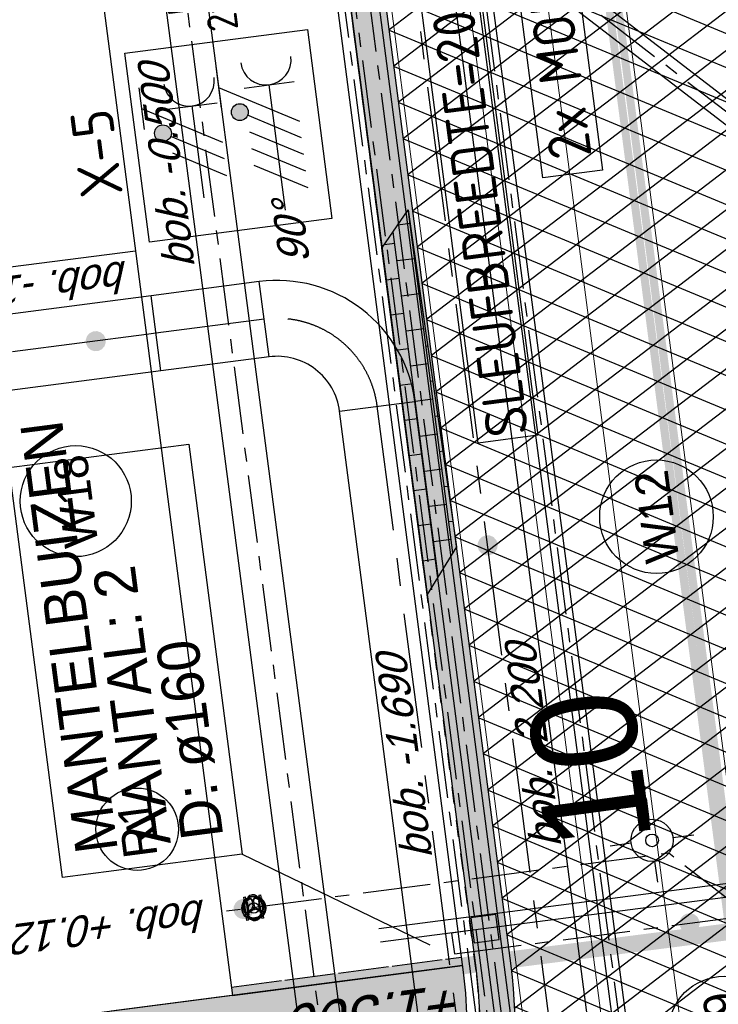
# Model space of a CAD drawing. Extents: x 117893332 to 118394757, y 454959407 to 455669244.
# Tile 252 of 256: x 118235031 to 118243316, y 455271013 to 455282698. Entities that reach past the tile are written whole.
import ezdxf
from ezdxf.enums import TextEntityAlignment as Align

# ---------------------------------------------------------------- set-up
doc = ezdxf.new("R2010")
doc.units = 0
doc.header["$LTSCALE"] = 200
for name, pattern in [('DASHED', [19.05, 12.7, -6.35]), ('Tauw_L_Center1', [13, 8, -1.67, 1.66, -1.67]), ('Tauw_L_Center2', [6.499, 4, -0.833, 0.833, -0.833]), ('TAUW_OPSLUITBAND_mm', [3.2, 3, -0.2]), ('TAUW_TROTTOIRBAND_mm', [2, 1, -1])]:
    doc.linetypes.add(name, pattern=pattern)
doc.layers.get('0').update_dxf_attribs({"linetype": 'CONTINUOUS'})
for name, color, linetype in [('EL6221--', 6, 'CONTINUOUS'), ('EL6222--', 6, 'CONTINUOUS'), ('EL_N_A_EB00----REVISIE~-_-----', 1, 'CONTINUOUS'), ('GRAAFWERKZAAMHEDEN', 6, 'CONTINUOUS'), ('KABELLOOP', 6, 'CONTINUOUS'), ('LEIDINGLOOP', 6, 'CONTINUOUS'), ('M01', 6, 'CONTINUOUS'), ('MOF', 6, 'CONTINUOUS'), ('ZU_B_D_EB00----ONDERDEEL~-_-----', 7, 'CONTINUOUS'), ('ZU_N_-_AL999---LK_pvc125_sdr34__20_^200~M_-----', 7, 'CONTINUOUS'), ('ZU_N_-_AL999---LW_gvk500_sdr00__18_^200~N_-----', 7, 'CONTINUOUS'), ('ZU_N_-_AL999---LW_gvk900_vgr05__18_^200~B_-----', 7, 'CONTINUOUS'), ('ZU_N_-_AL999---LW_gvk900_vgr05__18_^200~N_-----', 7, 'CONTINUOUS'), ('ZU_N_-_AL999---LW_gvk900_vgr05__20_^200~M_-----', 7, 'CONTINUOUS'), ('ZU_N_-_AL999---LW_pvc160_vbr11__18_^200~N_-----', 7, 'CONTINUOUS'), ('ZU_N_-_AL999---LW_pvc160_vbr11__20_^200~M_-----', 7, 'CONTINUOUS'), ('ZU_N_-_EL999---LB_PE-110_sdr00~H_-----', 2, 'Tauw_L_Center2'), ('ZU_N_-_EL999---LB_pvc160_zgr00~H_-----', 2, 'Tauw_L_Center2'), ('ZU_N_-_EL999---LB_pvc160_zgr00~W_-----', 8, 'CONTINUOUS'), ('ZU_N_-_EL999---LK_pvc125_sdr34~H_-----', 2, 'Tauw_L_Center2'), ('ZU_N_-_EL999---LL_pvc250_zgr34~H_-----', 2, 'Tauw_L_Center2'), ('ZU_N_-_EL999---LL_pvc250_zgr34~W_-----', 2, 'CONTINUOUS'), ('ZU_N_-_EL999---LP_PE-75_sdr00~H_-----', 2, 'Tauw_L_Center2'), ('ZU_N_-_EL999---LR_PE-110_sdr00~H_-----', 2, 'Tauw_L_Center2'), ('ZU_N_-_EL999---LW_gvk500_vgr05~H_-----', 2, 'Tauw_L_Center2'), ('ZU_N_-_EL999---LW_gvk500_vgr05~W_-----', 2, 'CONTINUOUS'), ('ZU_N_-_EL999---LW_gvk900_vgr05~H_-----', 2, 'Tauw_L_Center1'), ('ZU_N_-_EL999---LW_gvk900_vgr05~W_-----', 2, 'CONTINUOUS'), ('ZU_N_-_EL999---LW_pvc160_vbr11~H_-----', 2, 'Tauw_L_Center2'), ('ZU_N_-_EL999---SYM_STRAATKOLK~-_----c', 7, 'Tauw_L_Center2'), ('ZU_N_-_ML999---LK_pvc125_sdr34__20_^200~M_-----', 7, 'CONTINUOUS'), ('ZU_N_-_ML999---LW_gvk900_vgr05__20_^200~M_-----', 7, 'CONTINUOUS'), ('ZU_N_-_ML999---LW_pvc160_vbr11__20_^200~M_-----', 7, 'CONTINUOUS'), ('ZU_N_-_TVRH----tekst__25_^200~-_-----', 253, 'CONTINUOUS'), ('ZU_N_A_EL999---L__GY-AFSLUITER-150_pn10~W_-----', 8, 'CONTINUOUS'), ('ZU_N_A_EV00----_Opsluitband_100x200~A_-----', 253, 'CONTINUOUS'), ('ZU_N_A_EV00----_Opsluitband_100x200~Z_-----', 253, 'TAUW_OPSLUITBAND_mm'), ('ZU_N_A_EV02----_kant molgoot ov betonstraatsteen~k_-----', 253, 'CONTINUOUS'), ('ZU_N_A_EV02----_kant verharding ov betonstraatsteen-halfsteensverband~k_-----', 253, 'CONTINUOUS'), ('ZU_N_A_EV02----_kant verharding ov betontegels-halfsteensverband~k_-----', 253, 'CONTINUOUS'), ('ZU_N_A_EV09----_Trottoirband_130-150-250~Z_-----', 253, 'TAUW_TROTTOIRBAND_mm'), ('ZU_N_A_HV01----_arcering verharding gv asfalt~v_-----', 253, 'CONTINUOUS'), ('ZU_N_A_HV02----_arcering verharding ov betonstraatsteen-halfsteensverband~v_-----', 253, 'CONTINUOUS'), ('ZU_N_A_HV02----molgoot ov betonstraatsteen~v_-----', 253, 'CONTINUOUS'), ('ZU_N_A_HV02AAR-molgoot ov betonstraatsteen~s_-----', 253, 'CONTINUOUS')]:
    doc.layers.add(name, color=color, linetype=linetype)
doc.layers.add('INFO', color=6, linetype='CONTINUOUS', plot=False)
doc.layers.add('ZU_N_-_DX1AMA--_maatvoering_LIN__18_^200', color=7, linetype='CONTINUOUS', lineweight=18)
doc.styles.add('BURO-018', font='Isocp.shx', dxfattribs={"height": 360})
doc.styles.add('BURO-025', font='Isocp.shx', dxfattribs={"height": 500})
doc.styles.get("Standard").update_dxf_attribs({"font": 'tcb_isocp.shx'})
doc.styles.add('TAUW-ISOCP', font='tcb_isocp.shx')
doc.styles.add('tcb_isocp', font='tcb_isocp.shx')
doc.dimstyles.new('tzu18-dot_^200', dxfattribs={"dimscale": 200, "dimtxt": 1.8, "dimasz": 3, "dimexe": 2, "dimexo": 0, "dimgap": 0.5, "dimtad": 1, "dimdec": 0, "dimzin": 0, "dimdsep": 46, "dimtxsty": 'TAUW-ISOCP', "dimblk": 'DOTSMALL', "dimcen": 2, "dimdle": 1.5, "dimclre": 8, "dimadec": 0, "dimazin": 0, "dimtp": 1, "dimtm": 1, "dimtfac": 1, "dimtix": 1, "dimtmove": 1, "dimatfit": 3, "dimldrblk": 'DOTSMALL', "dimfxl": 1, "dimtvp": 0.5, "dimtolj": 1, "dimtzin": 0, "dimlwd": -1, "dimlwe": 5, "dimarcsym": 0})

# ---------------------------------------------------------------- blocks, each defined once
blk = doc.blocks.new('meAF150T')
at = {"color": 0}
for p, q in [((5, 140), (25, 140)), ((5, 80), (5, 140)), ((25, 80), (25, 140)), ((185, 140), (185, 85)), ((185, 140), (205, 140)), ((205, 140), (205, -80)), ((0, -105), (0, 105)), ((5, -140), (5, 80)), ((25, 85), (35, 85)), ((25, 85), (25, -85)), ((37, 76), (37, -75)), ((173, 76), (173, -75)), ((185, 85), (175, 85)), ((185, -85), (185, 85)), ((210, 105), (210, -105)), ((35, -85), (25, -85)), ((25, -140), (25, -85)), ((185, -85), (175, -85)), ((185, -80), (185, -140)), ((205, -80), (205, -140)), ((25, -140), (5, -140)), ((205, -140), (185, -140))]:
    blk.add_line(p, q, dxfattribs=at)
at = {"color": 251}
for p, q in [((97, 80), (97, 20)), ((113, 80), (113, 20)), ((28, -39), (81, -9)), ((36, -52), (88, -22)), ((174, -52), (122, -22)), ((182, -39), (129, -9))]:
    blk.add_line(p, q, dxfattribs=at)
for radius in [142, 135, 8.29]:
    blk.add_circle((105, -4), radius, dxfattribs=at)
at = {"color": 0}
blk.add_circle((105, -4), 61.8, dxfattribs=at)
for centre, start, end in [((105, 85), 0, 180), ((105, -85), 180, 0)]:
    blk.add_arc(centre, 70, start, end, dxfattribs=at)
at = {"color": 251}
for centre, radius, start, end in [((105, -4), 123, 111.1267, 188.8733), ((105, -4), 115, 111.1267, 188.8733), ((72, 80), 32.3, 0, 111.1267), ((72, 80), 25, 0, 111.1267), ((105, -4), 19.3, 126.6559, 173.3441), ((88, 20), 10, 306.6559, 0), ((138, 80), 32.3, 68.8733, 180), ((138, 80), 25, 68.8733, 180), ((123, 20), 10, 180, 233.3441), ((105, -4), 19.3, 6.6559, 53.3441), ((105, -4), 115, 351.1267, 68.8733), ((105, -4), 123, 351.1267, 68.8733), ((16, -18), 32.3, 188.8733, 300), ((16, -18), 25, 188.8733, 300), ((48, -74), 32.3, 120, 231.1267), ((48, -74), 25, 120, 231.1267), ((105, -4), 123, 231.1267, 308.8733), ((105, -4), 115, 231.1267, 308.8733), ((76, 0), 10, 300, 353.3441), ((93, -31), 10, 66.6559, 120), ((105, -4), 19.3, 246.6559, 293.3441), ((117, -31), 10, 60, 113.3441), ((134, 0), 10, 186.6559, 240), ((162, -74), 25, 308.8733, 60), ((194, -18), 32.3, 240, 351.1267), ((162, -74), 32.3, 308.8733, 60), ((194, -18), 25, 240, 351.1267)]:
    blk.add_arc(centre, radius, start, end, dxfattribs=at)
at = {"color": 0}
for p in [(0, 0), (0, 0), (210, 0), (210, 0)]:
    blk.add_point(p, dxfattribs=at)
blk = doc.blocks.new('M01')
for points in [[(0, 0.5), (0, 1)], [(-1, 0), (-0.5, 0)], [(0.5, 0), (1, 0)], [(0, -0.5), (0, -1)]]:
    blk.add_lwpolyline(points)
for radius in [0.5, 0.15]:
    blk.add_circle((0, 0), radius)
blk = doc.blocks.new('_DotSmall')
at = {"color": 0, "linetype": 'ByBlock', "const_width": 0.5}
blk.add_lwpolyline([(-0.0625, 0, 1), (0.0625, 0, 1)], format="xyb", close=True, dxfattribs=at)
blk = doc.blocks.new('*D197')
at = {"layer": 'ZU_N_-_DX1AMA--_maatvoering_LIN__18_^200', "color": 0, "transparency": 16777216}
blk.add_line((118247647, 455234058), (118229812, 455371072), dxfattribs=at)
at = {"layer": 'ZU_N_-_DX1AMA--_maatvoering_LIN__18_^200', "color": 8, "lineweight": 5, "transparency": 16777216}
for p, q in [((118229405, 455370716), (118230247, 455370826)), ((118239728, 455233330), (118248005, 455234407))]:
    blk.add_line(p, q, dxfattribs=at)
at = {"layer": 'ZU_N_-_DX1AMA--_maatvoering_LIN__18_^200', "color": 0, "transparency": 16777216, "xscale": 600, "yscale": 600, "zscale": 600}
for p, rotation in [((118229851, 455370775), 97.41631319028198), ((118247608, 455234356), 277.416313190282)]:
    blk.add_blockref('_DotSmall', p, dxfattribs=dict(at, rotation=rotation))
at = {"layer": 'ZU_N_-_DX1AMA--_maatvoering_LIN__18_^200', "color": 0, "transparency": 16777216, "insert": (118247049, 455236477), "char_height": 360, "attachment_point": 5, "rotation": 97.4163, "style": 'TAUW-ISOCP'}
blk.add_mtext('\\A1;137570', dxfattribs=at)
blk = doc.blocks.new('*D198')
at = {"layer": 'ZU_N_-_DX1AMA--_maatvoering_LIN__18_^200', "color": 0, "transparency": 16777216}
blk.add_line((118248559, 455234177), (118230724, 455371191), dxfattribs=at)
at = {"layer": 'ZU_N_-_DX1AMA--_maatvoering_LIN__18_^200', "color": 8, "lineweight": 5, "transparency": 16777216}
for p, q in [((118230317, 455370835), (118231160, 455370945)), ((118239728, 455233330), (118248917, 455234526))]:
    blk.add_line(p, q, dxfattribs=at)
at = {"layer": 'ZU_N_-_DX1AMA--_maatvoering_LIN__18_^200', "color": 0, "transparency": 16777216, "xscale": 600, "yscale": 600, "zscale": 600}
for p, rotation in [((118230763, 455370893), 97.41631319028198), ((118248520, 455234474), 277.416313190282)]:
    blk.add_blockref('_DotSmall', p, dxfattribs=dict(at, rotation=rotation))
at = {"layer": 'ZU_N_-_DX1AMA--_maatvoering_LIN__18_^200', "color": 0, "transparency": 16777216, "insert": (118247962, 455236596), "char_height": 360, "attachment_point": 5, "rotation": 97.4163, "style": 'TAUW-ISOCP'}
blk.add_mtext('\\A1;137570', dxfattribs=at)
blk = doc.blocks.new('*D199')
at = {"layer": 'ZU_N_-_DX1AMA--_maatvoering_LIN__18_^200', "color": 0, "transparency": 16777216}
blk.add_line((118244383, 455244875), (118227987, 455370835), dxfattribs=at)
at = {"layer": 'ZU_N_-_DX1AMA--_maatvoering_LIN__18_^200', "color": 8, "lineweight": 5, "transparency": 16777216}
for p, q in [((118227580, 455370479), (118228423, 455370589)), ((118242952, 455244991), (118244741, 455245224))]:
    blk.add_line(p, q, dxfattribs=at)
at = {"layer": 'ZU_N_-_DX1AMA--_maatvoering_LIN__18_^200', "color": 0, "transparency": 16777216, "xscale": 600, "yscale": 600, "zscale": 600}
for p, rotation in [((118228026, 455370537), 97.41631319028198), ((118244344, 455245172), 277.416313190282)]:
    blk.add_blockref('_DotSmall', p, dxfattribs=dict(at, rotation=rotation))
at = {"layer": 'ZU_N_-_DX1AMA--_maatvoering_LIN__18_^200', "color": 0, "transparency": 16777216, "insert": (118241465, 455265125), "char_height": 360, "attachment_point": 5, "rotation": 97.4163, "style": 'TAUW-ISOCP'}
blk.add_mtext('\\A1;126422', dxfattribs=at)
blk = doc.blocks.new('*D200')
at = {"layer": 'ZU_N_-_DX1AMA--_maatvoering_LIN__18_^200', "color": 0, "transparency": 16777216}
blk.add_line((118246648, 455234606), (118228900, 455370953), dxfattribs=at)
at = {"layer": 'ZU_N_-_DX1AMA--_maatvoering_LIN__18_^200', "color": 8, "lineweight": 5, "transparency": 16777216}
for p, q in [((118228492, 455370598), (118229335, 455370707)), ((118244304, 455234604), (118247006, 455234955))]:
    blk.add_line(p, q, dxfattribs=at)
at = {"layer": 'ZU_N_-_DX1AMA--_maatvoering_LIN__18_^200', "color": 0, "transparency": 16777216, "xscale": 600, "yscale": 600, "zscale": 600}
for p, rotation in [((118228938, 455370656), 97.41631319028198), ((118246609, 455234904), 277.416313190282)]:
    blk.add_blockref('_DotSmall', p, dxfattribs=dict(at, rotation=rotation))
at = {"layer": 'ZU_N_-_DX1AMA--_maatvoering_LIN__18_^200', "color": 0, "transparency": 16777216, "insert": (118242379, 455265229), "char_height": 360, "attachment_point": 5, "rotation": 97.4163, "style": 'TAUW-ISOCP'}
blk.add_mtext('\\A1;136897', dxfattribs=at)
blk = doc.blocks.new('E00416')
at = {"color": 0, "linetype": 'Continuous'}
for p, q in [((-3, 7.982), (-3, 5.482)), ((-3, 6.732), (1.5, 4.134)), ((-1.5, 6.5), (1.5, 6.5)), ((0, 1), (0, 6.5)), ((1.5, 3.134), (-1.5, 4.866)), ((1.5, 2.134), (-1.5, 3.866))]:
    blk.add_line(p, q, dxfattribs=at)
at = {"color": 0, "linetype": 'Continuous', "const_width": 0.5}
blk.add_lwpolyline([(-1.683, 5.116, 1), (-2.183, 5.116, 1)], format="xyb", close=True, dxfattribs=at)
at = {"color": 0, "linetype": 'Continuous'}
blk.add_circle((-1.933, 5.116), 0.5, dxfattribs=at)
blk.add_arc((0, 8), 1.5, 180, 0, dxfattribs=at)
at = {"color": 0, "linetype": 'Continuous', "style": 'BURO-018', "flags": 1}
blk.add_attdef('E_MATCODE', text='', height=1.8, rotation=262.58369, dxfattribs=at).set_placement((-436086809.669, 176092602.943), align=Align.MIDDLE)
at = {"color": 0, "linetype": 'Continuous', "style": 'BURO-018'}
for tag, p in [('E_GKAST', (0, 13)), ('E_GROEP', (0, 10)), ('E_SGROEP', (4.5, 10))]:
    blk.add_attdef(tag, text='', height=1.8, dxfattribs=at).set_placement(p, align=Align.MIDDLE)
at = {"color": 0, "linetype": 'Continuous', "style": 'BURO-018', "flags": 1}
blk.add_attdef('E_VERMCODE', text='', height=1.8, dxfattribs=at).set_placement((13, 10), align=Align.MIDDLE)
blk = doc.blocks.new('111304D')
at = {"color": 0, "linetype": 'Continuous'}
for p, q in [((-3, 9.982), (-3, 7.482)), ((-3, 8.732), (1.5, 6.134)), ((-1.5, 8.5), (1.5, 8.5)), ((0, 1), (0, 8.5)), ((1.5, 5.134), (-1.5, 6.866)), ((1.5, 4.134), (-1.5, 5.866)), ((1.5, 3.134), (-1.5, 4.866)), ((1.5, 2.134), (-1.5, 3.866))]:
    blk.add_line(p, q, dxfattribs=at)
at = {"color": 0, "linetype": 'Continuous', "const_width": 0.5}
blk.add_lwpolyline([(-1.683, 7.116, 1), (-2.183, 7.116, 1)], format="xyb", close=True, dxfattribs=at)
at = {"color": 0, "linetype": 'Continuous'}
blk.add_circle((-1.933, 7.116), 0.5, dxfattribs=at)
blk.add_arc((0, 10), 1.5, 180, 0, dxfattribs=at)
at = {"color": 0, "linetype": 'Continuous', "style": 'BURO-018', "flags": 1}
blk.add_attdef('E_MATCODE', text='', height=1.8, rotation=262.58369, dxfattribs=at).set_placement((-436086809.669, 176092602.943), align=Align.MIDDLE)
at = {"color": 0, "linetype": 'Continuous', "style": 'BURO-018'}
for tag, p in [('E_GKAST', (0, 15.5)), ('E_GROEP', (0, 12.5)), ('E_SGROEP', (4.5, 12.5))]:
    blk.add_attdef(tag, text='', height=1.8, dxfattribs=at).set_placement(p, align=Align.MIDDLE)
at = {"color": 0, "linetype": 'Continuous', "style": 'BURO-018', "flags": 1}
blk.add_attdef('E_VERMCODE', text='', height=1.8, dxfattribs=at).set_placement((13, 12.5), align=Align.MIDDLE)
blk = doc.blocks.new('A$C051E189E')
at = {"layer": 'EL6221--'}
blk.add_lwpolyline([(89872, -50125), (92135, -50125), (92135, -52307), (89872, -52307)], close=True, dxfattribs=at)
at = {"layer": 'LEIDINGLOOP', "linetype": 'DASHED', "const_width": 200}
blk.add_lwpolyline([(80883, -49951), (80873, -55944)], dxfattribs=at)
blk.add_lwpolyline([(186089, -55944), (-17582, -55944)], close=True, dxfattribs=at)
at = {"layer": 'EL6221--'}
ref = blk.add_blockref('111304D', (89843, -51773), dxfattribs=dict(at, xscale=200, yscale=200, zscale=200, rotation=270.0000221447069))
ref.add_attrib('E_GROEP', 'KK4', dxfattribs={"layer": '0', "color": 1, "linetype": 'Continuous', "height": 360, "rotation": 0, "style": 'BURO-018'}).set_placement((92865, -51773), align=Align.MIDDLE)
ref.add_attrib('E_GKAST', 'L200', dxfattribs={"layer": '0', "color": 1, "linetype": 'Continuous', "height": 360, "rotation": 0, "style": 'BURO-018'}).set_placement((92943, -50873), align=Align.MIDDLE)
ref.add_attrib('E_SGROEP', '213-F10', dxfattribs={"layer": '0', "color": 1, "linetype": 'Continuous', "height": 360, "rotation": 0, "style": 'BURO-018'}).set_placement((92967, -51318), align=Align.MIDDLE)
at = {"layer": 'EL6222--', "xscale": 200, "yscale": 200, "zscale": 200, "rotation": 270.0000221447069}
blk.add_blockref('E00416', (90111, -50836), dxfattribs=at)
at = {"layer": 'EL6221--', "color": 2, "style": 'BURO-025'}
blk.add_text('X-5', height=500, dxfattribs=at).set_placement((90483, -49886))
blk = doc.blocks.new('A$C6DFC50BF')
at = {"layer": 'GRAAFWERKZAAMHEDEN'}
for p, q in [((82529, -50278), (81178, -52344)), ((81286, -51770), (81286, -58798)), ((81446, -51770), (81446, -58798))]:
    blk.add_line(p, q, dxfattribs=at)
for points in [[(82529, -48130), (87435, -48130), (87435, -50278), (82529, -50278)], [(87007, -53682), (94430, -53682), (94430, -54396), (87007, -54396)]]:
    blk.add_lwpolyline(points, close=True, dxfattribs=at)
at = {"layer": 'KABELLOOP', "linetype": 'DASHED', "const_width": 200}
blk.add_lwpolyline([(80883, -49951), (80873, -55944)], dxfattribs=at)
blk.add_lwpolyline([(186089, -55944), (-17582, -55944)], close=True, dxfattribs=at)
at = {"layer": 'MOF'}
blk.add_lwpolyline([(90029, -54849), (92389, -54849), (92389, -55562), (90029, -55562)], close=True, dxfattribs=at)
at = {"layer": 'GRAAFWERKZAAMHEDEN', "color": 2}
for s, p in [('MANTELBUIZEN', (82768, -48822)), ('AANTAL: 2', (82768, -49455)), ('D: ø160', (82768, -50084))]:
    blk.add_text(s, height=500, rotation=359.9837, dxfattribs=at).set_placement(p)
at = {"layer": 'GRAAFWERKZAAMHEDEN', "color": 2, "style": 'BURO-025'}
blk.add_text('SLEUFBREEDTE=2000mm', height=500, rotation=359.9837, dxfattribs=at).set_placement((87041, -54292))
at = {"layer": 'MOF', "color": 2, "style": 'BURO-025'}
blk.add_text('2x MOF', height=500, rotation=359.9837, dxfattribs=at).set_placement((90212, -55458))

msp = doc.modelspace()

# ---------------------------------------------------------------- hatches: boundary and pattern name
at = {"layer": 'ZU_N_A_HV01----_arcering verharding gv asfalt~v_-----'}
h = msp.add_hatch(dxfattribs=at)
h.set_pattern_fill('ASFALT', color=256, scale=3000)
h.set_pattern_definition([(157.41631, (118248804.68, 455213277.6), (-144.0122, -346.24485), []), (217.41631, (118248804.68, 455213277.6), (227.85075, -297.8406), [])])
h.paths.add_polyline_path([(118253562.5, 455173882.8, -0.413671), (118245855.8, 455163886.8), (118232779.4, 455162183.4, -0.2396014), (118226539.3, 455164396.4), (118222931.6, 455163926.7), (118222383.7, 455168135.5), (118218106.9, 455167574.6), (118214434.7, 455164219.5), (118215506.4, 455155986.2), (118286398.3, 455165214), (118285827.7, 455169598.1), (118269443.6, 455167465.5, -0.4142136), (118257765.8, 455176453.3), (118256227.9, 455188268.7, -0.4142136), (118265215.7, 455199946.5), (118292266.1, 455203467.5), (118291600.1, 455208584.4), (118288512.1, 455208182.4, -0.4142136), (118286360.3, 455209838.5), (118282082.5, 455242702.4), (118277103.6, 455242054.3, -0.4142136), (118269661, 455247782.5), (118267518.7, 455264240.6), (118262945.7, 455263645.4), (118267639.6, 455227475.9), (118267223.1, 455227422), (118267223.1, 455227421.8), (118252708.4, 455225559), (118252749.8, 455225241.2), (118251437.4, 455225070.9), (118250715, 455230620.6), (118243327.3, 455287376.9), (118243629.7, 455287416.2), (118243124.4, 455290872.4), (118240928.7, 455307740.1, -0.4142135), (118245603.8, 455313814.3), (118274546.5, 455317581.7), (118274030.2, 455321548.3), (118245583.3, 455317845.4, -0.4142136), (118239509, 455322520.5), (118233549.8, 455368302.3, 0.4142136), (118222813.3, 455376565.6), (118207809.9, 455374612.7, 0.4142136), (118199546.6, 455363876.2), (118205505.9, 455318094.4, -0.4142124), (118200830.9, 455312020.1), (118163460.6, 455307155.6), (118165370.9, 455292480.2), (118168069.6, 455292831.5), (118168020.6, 455293207.6, -0.4142129), (118177008.5, 455304885.4), (118193278.4, 455307003.2, -0.1343417), (118196112.3, 455306610.7), (118204322.8, 455303093.5), (118205538.1, 455305921.5, -0.2648124), (118209818.1, 455309156.2), (118230144.2, 455311802, -0.4142136), (118236218.5, 455307127), (118240860.1, 455271468.1, -0.4142136), (118236185, 455265393.9), (118214173, 455262528.6), (118214897.7, 455256960.6, -0.4142136), (118212810.3, 455254248.5), (118211683.3, 455254101.8), (118212034, 455251407.1), (118215577.2, 455248630.1), (118219142.1, 455249094.1), (118218436.6, 455254511.8, -0.4142294), (118220524, 455257224), (118236969.8, 455259364.7, -0.414213), (118243044, 455254689.7), (118246252.7, 455230039.7)])
h.paths.add_polyline_path([(118261528.7, 455214269.2, -0.4142136), (118263616.1, 455216981.4), (118275257.9, 455218496.7, -0.4142136), (118277970, 455216409.4), (118278976.7, 455208675.7, -0.4142136), (118276889.3, 455205963.6), (118274097.8, 455205600.3, -0.4142136), (118272506.4, 455206825.1), (118272485.3, 455206987.6), (118269242.6, 455206565.5), (118269263.8, 455206403, -0.4142136), (118268038.9, 455204811.6), (118265247.5, 455204448.2, -0.4142136), (118262535.4, 455206535.6)], flags=16)
h.paths.add_polyline_path([(118241537.9, 455300913.5), (118240100, 455300726.2), (118239912.7, 455302164.1), (118241350.6, 455302351.4)], flags=16)
h.paths.add_polyline_path([(118240440.7, 455309039.9), (118239002.9, 455308852.6), (118238815.6, 455310290.4), (118240253.4, 455310477.7)], flags=16)
h.paths.add_polyline_path([(118229627.9, 455315768.6), (118215546.7, 455313935.7, -0.4142136), (118209472.4, 455318610.7), (118204138, 455359592.1, -0.4142395), (118213125.7, 455371270.9), (118217290.6, 455371813, -0.4142136), (118228968.4, 455362825.1), (118234303, 455321842.8, -0.4142136)], flags=16)
h.paths.add_polyline_path([(118229573.7, 455316185), (118215492.5, 455314352.1, -0.4142136), (118209888.9, 455318664.9), (118204554.5, 455359646.4, -0.41424), (118213180, 455370854.4), (118217344.8, 455371396.5, -0.4142136), (118228551.9, 455362770.9), (118233886.5, 455321788.6, -0.4142136)], flags=0)
h.paths.add_polyline_path([(118232786.1, 455366810.1), (118231546.6, 455366648.6), (118231359.3, 455368086.5), (118232598.8, 455368248)], flags=0)
at = {"layer": 'ZU_N_A_HV02----_arcering verharding ov betonstraatsteen-halfsteensverband~v_-----'}
h = msp.add_hatch(dxfattribs=at)
h.set_pattern_fill('TEGELS', color=256, scale=1200)
h.set_pattern_definition([(97.4163, (118248804.68, 455213277.58), (-297.4903, -38.7234), []), (187.4163, (118248804.68, 455213277.58), (38.7234, -297.4903), [300, -300]), (187.4163, (118248785.3, 455213426.33), (38.7234, -297.4903), [-300, 300])])
h.paths.add_polyline_path([(118216371.9, 455286354.3), (118215418.7, 455293818.7), (118215220.7, 455293819.1), (118214914, 455296192), (118215118.9, 455296224.3), (118214456.1, 455301208.2), (118214248.7, 455302783.7), (118214091.7, 455303971.4), (118232951.4, 455306476.9), (118235681.1, 455306839.7), (118235653.3, 455307053.4, 0.0353977), (118235516.9, 455307725.5), (118223451.1, 455306122.7), (118212784.8, 455304705.7), (118216162.2, 455279061), (118211404.2, 455278441.6, -0.0113658), (118211177, 455277504.5), (118216280.3, 455278168.8), (118217672.4, 455267773.4), (118218211.8, 455263629.2), (118219104.3, 455263745.3), (118218584.1, 455267741.8), (118229486.6, 455269161), (118231570.9, 455269432.3), (118231570.9, 455269432.3), (118231671, 455268663.7), (118237224.1, 455269386.5), (118237124.1, 455270155.1), (118240331.5, 455270572.6, 0.0424862), (118240294.9, 455271394.6), (118240284.5, 455271474.1), (118236115.5, 455270931.4), (118236215.5, 455270162.8), (118232447.3, 455269672.3), (118232347.2, 455270440.9), (118228124.2, 455269891.2), (118218692.9, 455268663.6), (118217662.8, 455276446.9), (118217430.6, 455276454.3), (118217117.1, 455278835.9), (118217325.1, 455278889.9)])
at = {"layer": 'ZU_N_A_HV02----molgoot ov betonstraatsteen~v_-----'}
h = msp.add_hatch(dxfattribs=at)
h.set_pattern_fill('BRICK', color=256, scale=33.07086)
h.set_pattern_definition([(97.41631, (118248804.68, 455213277.58), (-208.2432, -27.10636), []), (187.4163, (118248804.68, 455213277.6), (54.2127, -416.4864), [210, -210]), (187.4163, (118248777.57, 455213485.83), (54.2127, -416.4864), [-210, 210])])
h.paths.add_polyline_path([(118236130.8, 455265810.4), (118213702.3, 455262890.9), (118213756.5, 455262474.4), (118214481.2, 455256906.4, -0.4142136), (118212756.1, 455254665), (118211212.6, 455254464), (118211639.7, 455251182.5), (118215456.8, 455248190.8), (118219612.8, 455248731.8), (118218853.1, 455254566, -0.4142295), (118220578.2, 455256807.5), (118237024, 455258948.2, -0.4142136), (118242627.6, 455254635.5), (118245836.2, 455229985.5), (118253115.1, 455174065.7, -0.4217249), (118245799.5, 455164303), (118232725.2, 455162599.9, -0.2477246), (118226700.8, 455164841), (118223293.5, 455164399.8), (118222746, 455168606.4), (118217921.3, 455167973.9), (118213990, 455164382.1), (118215144.2, 455155515.5), (118286452.5, 455164797.5), (118286398.3, 455165214), (118215506.4, 455155986.2), (118214434.7, 455164219.5), (118218106.9, 455167574.6), (118222383.7, 455168135.5), (118222931.6, 455163926.7), (118226539.3, 455164396.4, 0.2396014), (118232779.4, 455162183.4), (118245855.8, 455163886.8, 0.413671), (118253562.5, 455173882.8), (118246252.7, 455230039.7), (118243044, 455254689.7, 0.414213), (118236969.8, 455259364.7), (118220524, 455257224, 0.4142294), (118218436.6, 455254511.8), (118219142.1, 455249094.1), (118215577.2, 455248630.1), (118212034, 455251407.1), (118211683.3, 455254101.8), (118212810.3, 455254248.5, 0.4142136), (118214897.7, 455256960.6), (118214173, 455262528.6), (118236185, 455265393.9, 0.4142136), (118240860.1, 455271468.1), (118236218.5, 455307127, 0.4142136), (118230144.2, 455311802), (118209818.1, 455309156.2, 0.2648124), (118205538.1, 455305921.5), (118204322.8, 455303093.5), (118196112.3, 455306610.7, 0.1343417), (118193278.4, 455307003.2), (118177008.5, 455304885.4, 0.4142129), (118168020.6, 455293207.6), (118168069.6, 455292831.5), (118168486.1, 455292885.7), (118168437.1, 455293261.8, -0.4142129), (118177062.7, 455304468.9), (118193332.6, 455306586.7, -0.1343417), (118195946.9, 455306224.6), (118199133.4, 455304859.6), (118204543.5, 455302542), (118205924.4, 455305755.6, -0.2648231), (118209872.9, 455308739.8), (118222173, 455310340.9), (118230198.4, 455311385.5, -0.4142144), (118235802, 455307072.8), (118240443.6, 455271413.9, -0.4142136)])
at = {"layer": 'ZU_N_A_HV02AAR-molgoot ov betonstraatsteen~s_-----'}
h = msp.add_hatch(dxfattribs=at)
h.set_pattern_fill('BRICK', color=256, scale=33.07086)
h.set_pattern_definition([(97.4163, (118248804.68, 455213277.58), (-208.2432, -27.10636), []), (187.4163, (118248804.68, 455213277.6), (54.2127, -416.4864), [210, -210]), (187.4163, (118248777.57, 455213485.83), (54.2127, -416.4864), [-210, 210])])
h.paths.add_polyline_path([(118240212.7, 455276441.6), (118239862.5, 455275878.1), (118239327.8, 455279986.1), (118239638.7, 455280440.9)])

# ---------------------------------------------------------------- linework, layer by layer
at = {"layer": 'INFO'}
msp.add_lwpolyline([(118240212.7, 455276441.6), (118239862.5, 455275878.1), (118239327.8, 455279986.1), (118239638.7, 455280440.9)], close=True, dxfattribs=at)
at = {"layer": 'ZU_B_D_EB00----ONDERDEEL~-_-----'}
msp.add_line((118236403.6, 455279952.7), (118219757.1, 455277787.6), dxfattribs=at)
for points in [[(118232951.4, 455306476.9), (118233014, 455305989.7), (118233987.4, 455306094.6), (118234429.6, 455302779.3), (118233445.9, 455302634.7), (118237555.5, 455271118.9)], [(118237555.5, 455271118.9), (118218692.9, 455268663.6), (118217662.8, 455276446.9), (118217430.6, 455276454.3), (118217117.1, 455278835.9), (118217325.1, 455278889.9), (118215418.7, 455293818.7), (118215220.7, 455293819.1), (118214914, 455296192), (118215118.9, 455296224.3), (118214456.1, 455301208.2)]]:
    msp.add_lwpolyline(points, dxfattribs=at)
at = {"layer": 'ZU_N_-_EL999---LB_PE-110_sdr00~H_-----'}
msp.add_lwpolyline([(118247910, 455263992.2), (118241450.5, 455263151.4), (118233715.1, 455322578.7), (118233571.8, 455322560.1)], dxfattribs=at)
at = {"layer": 'ZU_N_-_EL999---LB_pvc160_zgr00~H_-----'}
msp.add_lwpolyline([(118247851.3, 455265421), (118243494.3, 455264849.2, -0.4142136), (118242866.2, 455265331.5), (118236491.6, 455313906.1, 0.4139341), (118235864, 455314388.5), (118173848.9, 455306310.2, 0.1989124), (118173477.4, 455306096.4), (118164581.1, 455294535.2, 0.1983621), (118164469.5, 455294122.6), (118167087.4, 455273688.1, 0.123322), (118167186.5, 455273434.7), (118183561.4, 455250411.4)], format="xyb", dxfattribs=at)
at = {"layer": 'ZU_N_-_EL999---LB_pvc160_zgr00~W_-----'}
for points in [[(118247840.9, 455265500.3), (118243483.9, 455264928.5, -0.4142136), (118242945.5, 455265342), (118236570.9, 455313916.5, 0.4139341), (118235853.7, 455314467.8), (118173838.6, 455306389.5, 0.1989124), (118173414, 455306145.2), (118164517.7, 455294584, 0.1983621), (118164390.1, 455294112.4), (118167008, 455273677.9, 0.123322), (118167121.3, 455273388.3), (118183496.2, 455250365)], [(118247861.7, 455265341.6), (118243504.7, 455264769.9, -0.4142136), (118242786.9, 455265321.1), (118236412.3, 455313895.7, 0.4139341), (118235874.4, 455314309.2), (118173859.3, 455306230.9, 0.1989124), (118173540.8, 455306047.6), (118164644.5, 455294486.4, 0.1983621), (118164548.8, 455294132.7), (118167166.7, 455273698.2, 0.123322), (118167251.7, 455273481), (118183626.6, 455250457.7)]]:
    msp.add_lwpolyline(points, format="xyb", dxfattribs=at)
at = {"layer": 'ZU_N_-_EL999---LK_pvc125_sdr34~H_-----'}
msp.add_lwpolyline([(118240401.6, 455271891.7), (118240153.7, 455271859.4), (118240185.9, 455271611.5), (118245342.3, 455272282.7)], dxfattribs=at)
at = {"layer": 'ZU_N_-_EL999---LL_pvc250_zgr34~H_-----'}
msp.add_lwpolyline([(118260974.1, 455272307.9), (118256707.2, 455271752.5, -0.1988535), (118255953.6, 455271955.5), (118235802.1, 455287457.8)], format="xyb", dxfattribs=at)
at = {"layer": 'ZU_N_-_EL999---LL_pvc250_zgr34~W_-----'}
for points in [[(118260958, 455272431.9), (118256691.1, 455271876.5, -0.1988535), (118256029.8, 455272054.6), (118235878.4, 455287556.9)], [(118260990.2, 455272184), (118256723.3, 455271628.6, -0.1988535), (118255877.4, 455271856.5), (118235725.9, 455287358.8)]]:
    msp.add_lwpolyline(points, format="xyb", dxfattribs=at)
at = {"layer": 'ZU_N_-_EL999---LP_PE-75_sdr00~H_-----', "flags": 128}
msp.add_lwpolyline([(118232365.8, 455333766.9), (118248356.6, 455211258.5), (118250779.2, 455192646.4), (118258203.9, 455193612.8), (118279537.1, 455196389.7), (118279793.8, 455194418.2)], dxfattribs=at)
at = {"layer": 'ZU_N_-_EL999---LR_PE-110_sdr00~H_-----'}
msp.add_lwpolyline([(118248653.4, 455210140.1), (118229308.6, 455358755.4, -0.1316525), (118229650.2, 455361320.9), (118231884.4, 455366692.6)], format="xyb", dxfattribs=at)
at = {"layer": 'ZU_N_-_EL999---LW_gvk500_vgr05~H_-----'}
msp.add_lwpolyline([(118232791.3, 455298370.9), (118234205.3, 455298555.8, -0.4142136), (118235046.2, 455297909.3), (118242167.3, 455243432.1)], format="xyb", dxfattribs=at)
at = {"layer": 'ZU_N_-_EL999---LW_gvk500_vgr05~W_-----'}
for points in [[(118232759.1, 455298618.8), (118234172.9, 455298803.6, -0.4142136), (118235294.1, 455297941.7), (118242415.2, 455243464.5)], [(118232823.6, 455298123), (118234237.7, 455298307.9, -0.4142136), (118234798.3, 455297876.9), (118241919.4, 455243399.7)]]:
    msp.add_lwpolyline(points, format="xyb", dxfattribs=at)
at = {"layer": 'ZU_N_-_EL999---LW_gvk900_vgr05~H_-----'}
for points in [[(118246492.3, 455211769.5), (118247772.2, 455211936.1, 0.4142136), (118248804.7, 455213277.6), (118235122.3, 455318391.9, 0.4142136), (118233780.8, 455319424.4), (118231660.4, 455319148.4)], [(118237906.3, 455230644.7), (118244137.7, 455231466.6, 0.4137152), (118245168.1, 455232807.9), (118239271.2, 455278110.5, 0.4142136), (118237929.7, 455279143), (118236646.6, 455278976, 0.0000367), (118236646.5, 455278975.9), (118236532.9, 455278961.1)]]:
    msp.add_lwpolyline(points, format="xyb", dxfattribs=at)
msp.add_lwpolyline([(118236532.9, 455278961.1), (118219887, 455276791.9)], dxfattribs=at)
at = {"layer": 'ZU_N_-_EL999---LW_gvk900_vgr05~W_-----', "linetype": 'Continuous'}
for p, q in [((118237987.8, 455278696.7), (118237871.7, 455279589.2)), ((118236704.6, 455278529.7), (118236588.3, 455279422.2)), ((118236704.7, 455278529.7), (118236588.5, 455279422.2)), ((118238825, 455278052.4), (118239717.5, 455278168.6))]:
    msp.add_line(p, q, dxfattribs=at)
at = {"layer": 'ZU_N_-_EL999---LW_gvk900_vgr05~W_-----'}
for points in [[(118246550.4, 455211323.3), (118247830.3, 455211489.9, 0.4142136), (118249250.9, 455213335.7), (118235568.5, 455318450, 0.4142136), (118233722.7, 455319870.7), (118231602.3, 455319594.7)], [(118246434.2, 455212215.7), (118247714.1, 455212382.3, 0.4142136), (118248358.4, 455213219.5), (118234676, 455318333.9, 0.4142136), (118233838.9, 455318978.2), (118231718.5, 455318702.2)], [(118237965.2, 455230198.6), (118244196.5, 455231020.5, 0.4137152), (118245614.4, 455232865.9), (118239717.5, 455278168.6, 0.4142136), (118237871.7, 455279589.2), (118236588.5, 455279422.2, 0.0000367), (118236588.3, 455279422.2), (118219828.8, 455277238.1)], [(118237847.5, 455231090.9), (118244078.8, 455231912.8, 0.4137152), (118244721.9, 455232749.8), (118238825, 455278052.4, 0.4142136), (118237987.8, 455278696.7), (118236704.7, 455278529.7, 0.0000367), (118236704.6, 455278529.7), (118219945.1, 455276345.7)]]:
    msp.add_lwpolyline(points, format="xyb", dxfattribs=at)
at = {"layer": 'ZU_N_-_EL999---LW_pvc160_vbr11~H_-----', "flags": 128}
msp.add_lwpolyline([(118270684.3, 455264519.2), (118268178.2, 455266447.8), (118261122.1, 455265528.6), (118260111.4, 455273291), (118244695.3, 455271284.3), (118242728.1, 455272805.7), (118237426.2, 455272110.5)], dxfattribs=at)
at = {"layer": 'ZU_N_-_EL999---SYM_STRAATKOLK~-_----c', "lineweight": -3}
msp.add_lwpolyline([(118240718.4, 455271781.7), (118240679.7, 455272079.2), (118240382.2, 455272040.4), (118240420.9, 455271742.9)], close=True, dxfattribs=at)
at = {"layer": 'ZU_N_-_ML999---LK_pvc125_sdr34__20_^200~M_-----', "flags": 128}
msp.add_lwpolyline([(118242975.7, 455271974.7, 0, 0, 0), (118242939.4, 455272089, 0, 91.8, 0), (118242942.2, 455272080.3, 91.8, 169.7, 0), (118242950, 455272055.5, 169.7, 221.7, 0), (118242961.8, 455272018.4, 221.7, 240, 0), (118242975.7, 455271974.7, 240, 221.7, 0), (118242989.6, 455271930.9, 221.7, 169.7, 0), (118243001.4, 455271893.8, 169.7, 91.8, 0), (118243009.3, 455271869, 91.8, 0, 0), (118243012, 455271860.3, 0, 0, 0), (118242975.7, 455271974.7, 0, 0, 0), (118243185.4, 455271314.6, 0, 0, 0)], format="xyseb", dxfattribs=at)
at = {"layer": 'ZU_N_-_ML999---LK_pvc125_sdr34__20_^200~M_-----'}
msp.add_circle((118243386, 455270682.8), 662.9, dxfattribs=at)
at = {"layer": 'ZU_N_-_ML999---LW_gvk900_vgr05__20_^200~M_-----', "flags": 128}
for points in [[(118235933, 455278883, 0, 0, 0), (118235947.9, 455279002, 0, 91.8, 0), (118235946.7, 455278993, 91.8, 169.7, 0), (118235943.5, 455278967.2, 169.7, 221.7, 0), (118235938.7, 455278928.5, 221.7, 240, 0), (118235933, 455278883, 240, 221.7, 0), (118235927.3, 455278837.4, 221.7, 169.7, 0), (118235922.5, 455278798.7, 169.7, 91.8, 0), (118235919.2, 455278773, 91.8, 0, 0), (118235918.1, 455278763.9, 0, 0, 0), (118235933, 455278883, 0, 0, 0), (118235777.5, 455277637.7, 0, 0, 0)], [(118240580.4, 455276460, 0, 0, 0), (118240462.1, 455276440, 0, 91.8, 0), (118240471.1, 455276441.5, 91.8, 169.7, 0), (118240496.7, 455276445.9, 169.7, 221.7, 0), (118240535.1, 455276452.4, 221.7, 240, 0), (118240580.4, 455276460, 240, 221.7, 0), (118240625.7, 455276467.7, 221.7, 169.7, 0), (118240664.1, 455276474.2, 169.7, 91.8, 0), (118240689.7, 455276478.6, 91.8, 0, 0), (118240698.7, 455276480.1, 0, 0, 0), (118240580.4, 455276460, 0, 0, 0), (118241918.9, 455276686.8, 0, 0, 0)]]:
    msp.add_lwpolyline(points, format="xyseb", dxfattribs=at)
at = {"layer": 'ZU_N_-_ML999---LW_gvk900_vgr05__20_^200~M_-----'}
for centre, radius in [((118235695.9, 455276984.1), 658.6), ((118242583.2, 455276799.4), 673.7)]:
    msp.add_circle(centre, radius, dxfattribs=at)
at = {"layer": 'ZU_N_-_ML999---LW_pvc160_vbr11__20_^200~M_-----', "flags": 128}
msp.add_lwpolyline([(118237686.2, 455272144.4, 0, 0, 0), (118237782.3, 455272072.5, 0, 91.8, 0), (118237774.9, 455272077.9, 91.8, 169.7, 0), (118237754.1, 455272093.5, 169.7, 221.7, 0), (118237722.9, 455272116.9, 221.7, 240, 0), (118237686.2, 455272144.4, 240, 221.7, 0), (118237649.4, 455272171.9, 221.7, 169.7, 0), (118237618.3, 455272195.3, 169.7, 91.8, 0), (118237597.5, 455272210.8, 91.8, 0, 0), (118237590.1, 455272216.3, 0, 0, 0), (118237686.2, 455272144.4, 0, 0, 0), (118236815.8, 455272797.8, 0, 0, 0)], format="xyseb", dxfattribs=at)
at = {"layer": 'ZU_N_-_ML999---LW_pvc160_vbr11__20_^200~M_-----'}
msp.add_circle((118236424.4, 455273091), 489.1, dxfattribs=at)
at = {"layer": 'ZU_N_A_EV00----_Opsluitband_100x200~A_-----'}
msp.add_line((118240294.9, 455271394.6), (118235653.3, 455307053.4), dxfattribs=at)
msp.add_arc((118235485.4, 455270768.5), 4850, 277.41631, 7.41631, dxfattribs=at)
at = {"layer": 'ZU_N_A_EV00----_Opsluitband_100x200~Z_-----'}
msp.add_line((118237542.6, 455271218), (118240271.6, 455271573.3), dxfattribs=at)
at = {"layer": 'ZU_N_A_EV02----_kant molgoot ov betonstraatsteen~k_-----'}
for points in [[(118253562.5, 455173882.8), (118246252.7, 455230039.7), (118243044, 455254689.7, 0.414213), (118236969.8, 455259364.7), (118220524, 455257224, 0.4142294), (118218436.6, 455254511.8), (118219142.1, 455249094.1), (118215577.2, 455248630.1), (118212034, 455251407.1), (118211683.3, 455254101.8), (118212810.3, 455254248.5, 0.4142136), (118214897.7, 455256960.6), (118214173, 455262528.6), (118236185, 455265393.9, 0.4142136), (118240860.1, 455271468.1), (118236218.5, 455307127, 0.4142143), (118230144.2, 455311802), (118209818.1, 455309156.2, 0.2648124), (118205538.1, 455305921.5), (118204322.8, 455303093.5), (118196112.3, 455306610.7, 0.1343417), (118193278.4, 455307003.2), (118177008.5, 455304885.4, 0.4142129), (118168020.6, 455293207.6)], [(118168437.1, 455293261.8, -0.4142129), (118177062.7, 455304468.9), (118193332.6, 455306586.7, -0.1343417), (118195946.9, 455306224.6), (118199133.4, 455304859.6), (118204543.5, 455302542), (118205924.4, 455305755.6, -0.2648231), (118209872.9, 455308739.8), (118222173, 455310340.9), (118230198.4, 455311385.5, -0.4142143), (118235802, 455307072.8), (118240443.6, 455271413.9, -0.4142136), (118236130.8, 455265810.4), (118213702.3, 455262890.9), (118213756.5, 455262474.4)]]:
    msp.add_lwpolyline(points, format="xyb", dxfattribs=at)
at = {"layer": 'ZU_N_A_EV02----_kant verharding ov betonstraatsteen-halfsteensverband~k_-----'}
msp.add_line((118237555.5, 455271118.9), (118240284.5, 455271474.1), dxfattribs=at)
at = {"layer": 'ZU_N_A_EV02----_kant verharding ov betontegels-halfsteensverband~k_-----'}
msp.add_line((118240284.5, 455271474.1), (118236115.5, 455270931.4), dxfattribs=at)
at = {"layer": 'ZU_N_A_EV09----_Trottoirband_130-150-250~Z_-----'}
for p in [(118239798.2, 455276372.1), (118240443.6, 455271413.9)]:
    msp.add_line(p, (118235802, 455307072.8), dxfattribs=at)
msp.add_arc((118235485.4, 455270768.5), 5000, 277.41631, 7.41631, dxfattribs=at)

# ---------------------------------------------------------------- block references
at = {"layer": 'EL_N_A_EB00----REVISIE~-_-----', "rotation": 97.41631319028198}
for name in ['A$C6DFC50BF', 'A$C051E189E']:
    msp.add_blockref(name, (118198465.7, 455184465.5), dxfattribs=at)
at = {"layer": 'M01'}
ref = msp.add_blockref('M01', (118242530.3, 455272958.6), dxfattribs=dict(at, xscale=499.9999999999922, yscale=499.9999999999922, zscale=499.9999999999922, rotation=97.6966502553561))
ref.add_attrib('TAG', '10', (118242530.3, 455272958.6), dxfattribs={"layer": '0', "color": 81, "height": 1250, "rotation": 97.69665})
at = {"layer": 'ZU_N_A_EL999---L__GY-AFSLUITER-150_pn10~W_-----', "rotation": 7.426447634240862}
msp.add_blockref('meAF150T', (118237702.1, 455272146.4), dxfattribs=at)

# ---------------------------------------------------------------- texts
at = {"layer": 'ZU_N_-_AL999---LK_pvc125_sdr34__20_^200~M_-----', "style": 'tcb_isocp'}
msp.add_text('K29', height=400, rotation=97.41631, dxfattribs=at).set_placement((118243386, 455270682.8), align=Align.MIDDLE)
at = {"layer": 'ZU_N_-_AL999---LW_gvk500_sdr00__18_^200~N_-----', "style": 'tcb_isocp', "oblique": 20.00024}
msp.add_text('bob. -0.500', height=360, rotation=97.44734, dxfattribs=at).set_placement((118237107.7, 455279766.7))
at = {"layer": 'ZU_N_-_AL999---LW_gvk900_vgr05__18_^200~B_-----', "style": 'tcb_isocp', "oblique": 20.00024}
msp.add_text('90%%d', height=360, rotation=97.41631, dxfattribs=at).set_placement((118238248, 455280158.1), align=Align.MIDDLE_CENTER)
at = {"layer": 'ZU_N_-_AL999---LW_gvk900_vgr05__18_^200~N_-----', "style": 'tcb_isocp', "oblique": 20.00024}
for s, rotation, p in [('bob. -1.497', 187.42473, (118236308.7, 455279839.3)), ('bob. -2.200', 97.41631, (118241458, 455272886.8)), ('bob. -1.690', 97.41631, (118239925.6, 455272755.6))]:
    msp.add_text(s, height=360, rotation=rotation, dxfattribs=at).set_placement(p)
at = {"layer": 'ZU_N_-_AL999---LW_gvk900_vgr05__20_^200~M_-----', "style": 'tcb_isocp'}
for s, p in [('W18', (118235695.9, 455276984.1)), ('W12', (118242583.2, 455276799.4))]:
    msp.add_text(s, height=400, rotation=97.41631, dxfattribs=at).set_placement(p, align=Align.MIDDLE)
at = {"layer": 'ZU_N_-_AL999---LW_pvc160_vbr11__18_^200~N_-----', "style": 'tcb_isocp', "oblique": 20.00024}
msp.add_text('bob. +0.120', height=360, rotation=187.4293, dxfattribs=at).set_placement((118237233.4, 455272260.1))
at = {"layer": 'ZU_N_-_AL999---LW_pvc160_vbr11__20_^200~M_-----', "style": 'tcb_isocp'}
msp.add_text('R1', height=400, rotation=97.41631, dxfattribs=at).set_placement((118236424.4, 455273091), align=Align.MIDDLE)
at = {"layer": 'ZU_N_-_TVRH----tekst__25_^200~-_-----', "style": 'TAUW-ISOCP', "oblique": 20.00024}
msp.add_text('+1.300', height=500, rotation=187.41631, dxfattribs=at).set_placement((118240282.7, 455271266.8))

# ---------------------------------------------------------------- dimensions: what is measured, and where the dimension line sits
at = {"layer": 'ZU_N_-_DX1AMA--_maatvoering_LIN__18_^200'}
for base, p1, p2, picture, middle in [((118230763.1, 455370893.3), (118239728, 455233330), (118230316.8, 455370835.2), '*D198', (118248239.4, 455236632.3)), ((118229850.8, 455370774.5), (118239728, 455233330), (118229404.5, 455370716.5), '*D197', (118247327.1, 455236513.6)), ((118228938.4, 455370655.8), (118244304.3, 455234603.6), (118228492.2, 455370597.7), '*D200', (118242656.8, 455265265.4)), ((118228026.1, 455370537), (118242952.2, 455244991), (118227579.9, 455370478.9), '*D199', (118241742.6, 455265160.8))]:
    dim = msp.add_linear_dim(base=base, p1=p1, p2=p2, angle=97.41631, dimstyle='tzu18-dot_^200', dxfattribs=at)
    dim.commit()
    dim.dimension.update_dxf_attribs({"geometry": picture, "text_midpoint": middle, "dimtype": 160})

doc.saveas('drawing.dxf')
